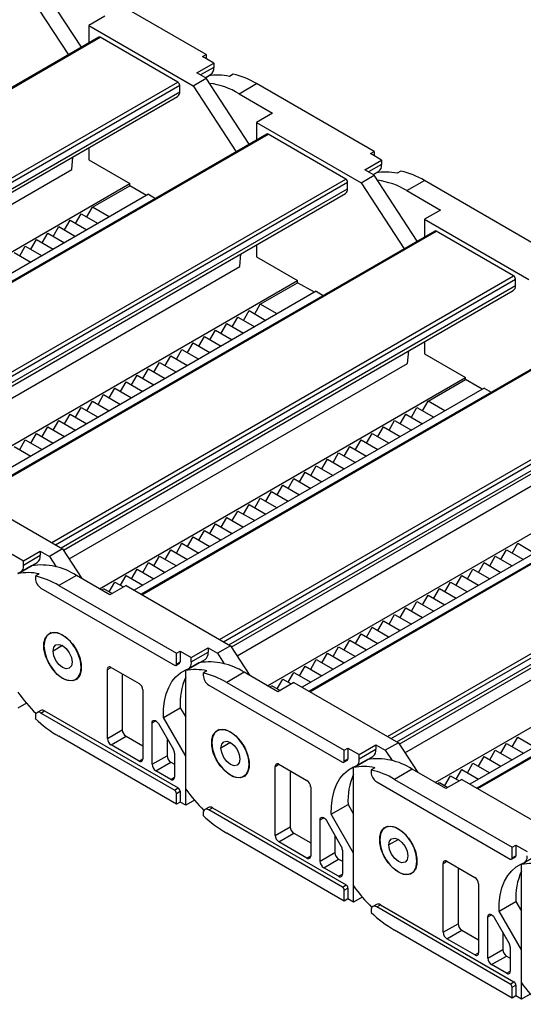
# Model space of a CAD drawing. Header units: millimetres. Extents: x 0 to 1537, y 0 to 1187.
# Tile 10 of 15: x 1113 to 1208, y 792 to 979. Entities that reach past the tile are written whole.
import ezdxf

# ---------------------------------------------------------------- set-up
doc = ezdxf.new("R2010")
doc.units = ezdxf.units.MM
doc.header["$LTSCALE"] = 5.5

msp = doc.modelspace()

# ---------------------------------------------------------------- linework, layer by layer
for p, q in [((1124.23, 973.37), (1116.07, 985.87)), ((1113.6, 984.45), (1121.76, 971.94)), ((1147.89, 972), (1125.62, 984.85)), ((1128.66, 979.26), (1125.62, 977.51)), ((1125.62, 977.51), (1125.62, 974.16)), ((1125.62, 977.51), (1145.42, 966.08)), ((1127.56, 975.29), (1040.12, 924.81)), ((1040.27, 924.73), (1127.81, 975.26)), ((1142.52, 966.77), (1127.81, 975.26)), ((1146.12, 968.53), (1149.31, 970.36)), ((1147.18, 971.59), (1147.89, 972)), ((1149.31, 970.36), (1147.18, 971.59)), ((1147.89, 972), (1147.89, 971.18)), ((1149.31, 970.36), (1149.31, 969.55)), ((1147.89, 967.51), (1146.12, 968.53)), ((1149.31, 969.55), (1146.83, 968.12)), ((1054.98, 916.24), (1142.52, 966.77)), ((1145.42, 966.08), (1147.89, 967.51)), ((1147.72, 967.6), (1148.73, 968.18)), ((1147.73, 967.6), (1148.24, 967.9)), ((1156.05, 955), (1147.89, 967.51)), ((1152.98, 968.27), (1152.28, 967.86)), ((1055.68, 915.83), (1142.87, 966.16)), ((1056.75, 915.21), (1142.87, 964.93)), ((1142.87, 964.93), (1142.87, 966.16)), ((1145.42, 966.08), (1153.58, 953.57)), ((1154.11, 964.57), (1157.44, 966.49)), ((1179.71, 953.63), (1157.44, 966.49)), ((1057.19, 914.8), (1142.46, 964.02)), ((1154.11, 964.57), (1160.48, 960.89)), ((1160.48, 960.89), (1157.44, 959.14)), ((1157.44, 959.14), (1157.44, 955.8)), ((1157.44, 959.14), (1177.24, 947.71)), ((1159.38, 956.92), (1071.94, 906.44)), ((1072.09, 906.36), (1159.63, 956.89)), ((1174.34, 948.4), (1159.63, 956.89)), ((1125.62, 954.3), (1125.62, 952.03)), ((1179, 953.22), (1179.71, 953.63)), ((1179.71, 953.63), (1179.71, 952.81)), ((1122.44, 950.19), (1122.63, 952.57)), ((1125.62, 952.03), (1133.4, 947.54)), ((1177.94, 950.16), (1181.13, 951.99)), ((1181.13, 951.99), (1179, 953.22)), ((1181.13, 951.99), (1181.13, 951.18)), ((1058.27, 913.15), (1122.44, 950.19)), ((1179.71, 949.14), (1177.94, 950.16)), ((1181.13, 951.18), (1178.65, 949.75)), ((1179.54, 949.23), (1180.55, 949.81)), ((1184.8, 949.9), (1184.1, 949.49)), ((1086.8, 897.87), (1174.34, 948.4)), ((1177.24, 947.71), (1179.71, 949.14)), ((1179.55, 949.23), (1180.06, 949.53)), ((1187.87, 936.63), (1179.71, 949.14)), ((1185.93, 946.2), (1189.26, 948.12)), ((1211.53, 935.26), (1189.26, 948.12)), ((1064.03, 907.5), (1133.4, 947.54)), ((1087.5, 897.46), (1174.69, 947.79)), ((1088.57, 896.85), (1174.69, 946.56)), ((1126.32, 943.05), (1133.4, 947.13)), ((1133.4, 947.13), (1133.4, 947.54)), ((1136.58, 945.3), (1133.4, 947.13)), ((1174.69, 946.56), (1174.69, 947.79)), ((1177.24, 947.71), (1185.4, 935.2)), ((1185.93, 946.2), (1192.3, 942.52)), ((1136.93, 945.5), (1070.61, 907.21)), ((1089.01, 896.43), (1174.28, 945.65)), ((1136.93, 945.5), (1138.27, 944.73)), ((1125.26, 941.21), (1126.32, 943.05)), ((1129.51, 941.21), (1126.32, 943.05)), ((1192.3, 942.52), (1189.26, 940.77)), ((1121.02, 938.76), (1122.08, 940.6)), ((1122.08, 940.6), (1125.26, 938.76)), ((1123.14, 939.99), (1124.2, 941.83)), ((1124.2, 941.83), (1127.38, 939.99)), ((1189.26, 940.77), (1189.26, 937.43)), ((1189.26, 940.77), (1209.06, 929.34)), ((1191.2, 938.55), (1103.76, 888.07)), ((1118.9, 937.54), (1119.96, 939.38)), ((1119.96, 939.38), (1123.14, 937.54)), ((1103.91, 887.99), (1191.45, 938.52)), ((1114.66, 935.09), (1115.72, 936.93)), ((1115.72, 936.93), (1118.9, 935.09)), ((1116.78, 936.31), (1117.84, 938.15)), ((1117.84, 938.15), (1121.02, 936.31)), ((1206.16, 930.03), (1191.45, 938.52)), ((1112.54, 933.87), (1113.6, 935.7)), ((1113.6, 935.7), (1116.78, 933.87)), ((1157.44, 935.93), (1157.44, 933.66)), ((1111.48, 934.48), (1114.66, 932.64)), ((1154.26, 931.82), (1154.45, 934.2)), ((1157.44, 933.66), (1165.22, 929.17)), ((1090.09, 894.78), (1154.26, 931.82)), ((1118.62, 879.5), (1206.16, 930.03)), ((1119.32, 879.09), (1206.51, 929.42)), ((1206.51, 928.2), (1206.51, 929.42)), ((1095.85, 889.13), (1165.22, 929.17)), ((1120.39, 878.48), (1206.51, 928.2)), ((1158.14, 924.68), (1165.22, 928.76)), ((1165.22, 928.76), (1165.22, 929.17)), ((1168.4, 926.93), (1165.22, 928.76)), ((1168.75, 927.13), (1102.43, 888.84)), ((1120.83, 878.06), (1206.1, 927.28)), ((1168.75, 927.13), (1170.09, 926.36)), ((1157.08, 922.84), (1158.14, 924.68)), ((1161.33, 922.84), (1158.14, 924.68)), ((1152.84, 920.39), (1153.9, 922.23)), ((1153.9, 922.23), (1157.08, 920.39)), ((1154.96, 921.62), (1156.02, 923.46)), ((1156.02, 923.46), (1159.2, 921.62)), ((1223.02, 920.18), (1135.58, 869.7)), ((1135.73, 869.62), (1223.27, 920.15)), ((1150.72, 919.17), (1151.78, 921.01)), ((1151.78, 921.01), (1154.96, 919.17)), ((1146.48, 916.72), (1147.54, 918.56)), ((1147.54, 918.56), (1150.72, 916.72)), ((1148.6, 917.95), (1149.66, 919.78)), ((1149.66, 919.78), (1152.84, 917.95)), ((1144.36, 915.5), (1145.42, 917.33)), ((1145.42, 917.33), (1148.6, 915.5)), ((1189.26, 917.56), (1189.26, 915.29)), ((1140.11, 913.05), (1141.17, 914.88)), ((1141.17, 914.88), (1144.36, 913.05)), ((1142.23, 914.27), (1143.29, 916.11)), ((1143.29, 916.11), (1146.48, 914.27)), ((1186.07, 913.46), (1186.27, 915.83)), ((1189.26, 915.29), (1197.04, 910.8)), ((1121.91, 876.41), (1186.07, 913.46)), ((1135.87, 910.6), (1136.93, 912.43)), ((1136.93, 912.43), (1140.11, 910.6)), ((1137.99, 911.82), (1139.05, 913.66)), ((1139.05, 913.66), (1142.23, 911.82)), ((1127.67, 870.76), (1197.04, 910.8)), ((1133.75, 909.37), (1134.81, 911.21)), ((1134.81, 911.21), (1137.99, 909.37)), ((1150.44, 861.13), (1237.98, 911.66)), ((1151.14, 860.72), (1238.33, 911.05)), ((1197.04, 910.39), (1197.04, 910.8)), ((1129.51, 906.92), (1130.57, 908.76)), ((1130.57, 908.76), (1133.75, 906.92)), ((1131.63, 908.15), (1132.69, 909.99)), ((1132.69, 909.99), (1135.87, 908.15)), ((1200.57, 908.76), (1134.25, 870.47)), ((1152.2, 860.11), (1238.33, 909.83)), ((1152.65, 859.69), (1237.92, 908.91)), ((1189.96, 906.31), (1197.04, 910.39)), ((1200.22, 908.56), (1197.04, 910.39)), ((1200.57, 908.76), (1201.91, 907.99)), ((1127.39, 905.7), (1128.45, 907.54)), ((1128.45, 907.54), (1131.63, 905.7)), ((1123.14, 903.25), (1124.2, 905.09)), ((1124.2, 905.09), (1127.38, 903.25)), ((1125.26, 904.47), (1126.32, 906.31)), ((1126.32, 906.31), (1129.51, 904.47)), ((1186.78, 903.25), (1187.84, 905.09)), ((1187.84, 905.09), (1191.02, 903.25)), ((1188.9, 904.47), (1189.96, 906.31)), ((1193.15, 904.47), (1189.96, 906.31)), ((1121.02, 902.03), (1122.08, 903.86)), ((1122.08, 903.86), (1125.26, 902.03)), ((1184.66, 902.03), (1185.72, 903.86)), ((1185.72, 903.86), (1188.9, 902.03)), ((1116.78, 899.58), (1117.84, 901.41)), ((1117.84, 901.41), (1121.02, 899.58)), ((1118.9, 900.8), (1119.96, 902.64)), ((1119.96, 902.64), (1123.14, 900.8)), ((1254.84, 901.81), (1167.4, 851.33)), ((1167.55, 851.25), (1255.09, 901.78)), ((1180.42, 899.58), (1181.48, 901.41)), ((1181.48, 901.41), (1184.66, 899.58)), ((1182.54, 900.8), (1183.6, 902.64)), ((1183.6, 902.64), (1186.78, 900.8)), ((1114.66, 898.35), (1115.72, 900.19)), ((1115.72, 900.19), (1118.9, 898.35)), ((1178.3, 898.35), (1179.36, 900.19)), ((1179.36, 900.19), (1182.54, 898.35)), ((1111.48, 897.74), (1114.66, 895.9)), ((1112.54, 897.13), (1113.6, 898.96)), ((1113.6, 898.96), (1116.78, 897.13)), ((1174.05, 895.9), (1175.11, 897.74)), ((1175.11, 897.74), (1178.3, 895.9)), ((1176.18, 897.13), (1177.24, 898.96)), ((1177.24, 898.96), (1180.42, 897.13)), ((1171.93, 894.68), (1172.99, 896.51)), ((1172.99, 896.51), (1176.18, 894.68)), ((1153.73, 858.04), (1217.89, 895.09)), ((1167.69, 892.23), (1168.75, 894.07)), ((1168.75, 894.07), (1171.93, 892.23)), ((1169.81, 893.45), (1170.87, 895.29)), ((1170.87, 895.29), (1174.05, 893.45)), ((1159.49, 852.39), (1228.85, 892.43)), ((1165.57, 891), (1166.63, 892.84)), ((1166.63, 892.84), (1169.81, 891)), ((1182.26, 842.76), (1269.8, 893.29)), ((1182.96, 842.35), (1270.15, 892.68)), ((1161.33, 888.55), (1162.39, 890.39)), ((1162.39, 890.39), (1165.57, 888.55)), ((1163.45, 889.78), (1164.51, 891.62)), ((1164.51, 891.62), (1167.69, 889.78)), ((1232.39, 890.39), (1166.07, 852.1)), ((1184.02, 841.74), (1270.15, 891.46)), ((1184.47, 841.32), (1269.74, 890.54)), ((1100.87, 889.74), (1120.67, 878.31)), ((1159.2, 887.33), (1160.27, 889.17)), ((1160.27, 889.17), (1163.45, 887.33)), ((1154.96, 884.88), (1156.02, 886.72)), ((1156.02, 886.72), (1159.2, 884.88)), ((1157.08, 886.11), (1158.14, 887.94)), ((1158.14, 887.94), (1161.33, 886.11)), ((1152.84, 883.66), (1153.9, 885.49)), ((1153.9, 885.49), (1157.08, 883.66)), ((1148.6, 881.21), (1149.66, 883.04)), ((1149.66, 883.04), (1152.84, 881.21)), ((1150.72, 882.43), (1151.78, 884.27)), ((1151.78, 884.27), (1154.96, 882.43)), ((1286.66, 883.44), (1199.22, 832.96)), ((1199.37, 832.88), (1286.91, 883.42)), ((1146.48, 879.98), (1147.54, 881.82)), ((1147.54, 881.82), (1150.72, 879.98)), ((1142.23, 877.53), (1143.29, 879.37)), ((1143.29, 879.37), (1146.48, 877.53)), ((1144.36, 878.76), (1145.42, 880.59)), ((1145.42, 880.59), (1148.6, 878.76)), ((1205.87, 877.53), (1206.93, 879.37)), ((1206.93, 879.37), (1210.12, 877.53)), ((1111.12, 877.29), (1113.24, 876.07)), ((1113.24, 876.07), (1116.42, 877.9)), ((1113.24, 875.25), (1116.42, 877.09)), ((1116.42, 877.9), (1116.42, 877.09)), ((1116.42, 877.9), (1118.19, 876.88)), ((1120.67, 878.31), (1118.19, 876.88)), ((1120.67, 878.31), (1124.34, 872.68)), ((1140.11, 876.31), (1141.17, 878.15)), ((1141.17, 878.15), (1144.36, 876.31)), ((1203.75, 876.31), (1204.81, 878.15)), ((1204.81, 878.15), (1208, 876.31)), ((1114.8, 875.12), (1112.18, 873.61)), ((1112.66, 873.88), (1115.85, 875.72)), ((1113.24, 875.25), (1113.24, 876.07)), ((1118.19, 876.88), (1119.48, 874.92)), ((1135.87, 873.86), (1136.93, 875.7)), ((1136.93, 875.7), (1140.11, 873.86)), ((1137.99, 875.08), (1139.05, 876.92)), ((1139.05, 876.92), (1142.23, 875.08)), ((1185.55, 839.67), (1249.71, 876.72)), ((1199.51, 873.86), (1200.57, 875.7)), ((1200.57, 875.7), (1203.75, 873.86)), ((1201.63, 875.08), (1202.69, 876.92)), ((1202.69, 876.92), (1205.87, 875.08)), ((1116.21, 873.56), (1115.51, 873.16)), ((1123.28, 873.29), (1119.96, 871.37)), ((1129.65, 869.62), (1123.28, 873.29)), ((1131.63, 871.41), (1132.69, 873.25)), ((1132.69, 873.25), (1135.87, 871.41)), ((1133.75, 872.63), (1134.81, 874.47)), ((1134.81, 874.47), (1137.99, 872.63)), ((1191.31, 834.02), (1260.67, 874.06)), ((1195.27, 871.41), (1196.33, 873.25)), ((1196.33, 873.25), (1199.51, 871.41)), ((1197.39, 872.63), (1198.45, 874.47)), ((1198.45, 874.47), (1201.63, 872.63)), ((1115.51, 873.16), (1115.51, 872.72)), ((1119.96, 871.37), (1142.23, 858.52)), ((1129.51, 870.19), (1130.57, 872.02)), ((1132.69, 871.37), (1129.65, 869.62)), ((1130.57, 872.02), (1132.19, 871.09)), ((1132.69, 871.37), (1152.49, 859.94)), ((1193.15, 870.19), (1194.21, 872.02)), ((1194.21, 872.02), (1197.39, 870.19)), ((1264.21, 872.02), (1197.89, 833.74)), ((1116.57, 870.88), (1141.88, 856.27)), ((1128.24, 870.43), (1128.45, 870.8)), ((1128.45, 870.8), (1130.07, 869.86)), ((1188.9, 867.74), (1189.96, 869.57)), ((1189.96, 869.57), (1193.15, 867.74)), ((1191.02, 868.96), (1192.09, 870.8)), ((1192.09, 870.8), (1195.27, 868.96)), ((1186.78, 866.51), (1187.84, 868.35)), ((1187.84, 868.35), (1191.02, 866.51)), ((1182.54, 864.06), (1183.6, 865.9)), ((1183.6, 865.9), (1186.78, 864.06)), ((1184.66, 865.29), (1185.72, 867.12)), ((1185.72, 867.12), (1188.9, 865.29)), ((1180.42, 862.84), (1181.48, 864.67)), ((1181.48, 864.67), (1184.66, 862.84)), ((1118.52, 862.44), (1118.17, 862.23)), ((1176.18, 860.39), (1177.24, 862.23)), ((1177.24, 862.23), (1180.42, 860.39)), ((1178.3, 861.61), (1179.36, 863.45)), ((1179.36, 863.45), (1182.54, 861.61)), ((1174.05, 859.16), (1175.11, 861)), ((1175.11, 861), (1178.3, 859.16)), ((1120.67, 859.98), (1118.86, 858.94)), ((1142.23, 858.52), (1142.94, 858.92)), ((1142.23, 856.47), (1142.23, 858.52)), ((1142.94, 858.92), (1145.06, 857.7)), ((1142.94, 858.92), (1142.94, 856.88)), ((1145.06, 857.7), (1148.24, 859.54)), ((1145.06, 856.88), (1148.24, 858.72)), ((1148.24, 859.54), (1148.24, 858.72)), ((1148.24, 859.54), (1150.01, 858.52)), ((1152.49, 859.94), (1150.01, 858.52)), ((1150.01, 858.52), (1151.3, 856.55)), ((1152.49, 859.94), (1156.16, 854.31)), ((1169.81, 856.71), (1170.87, 858.55)), ((1170.87, 858.55), (1174.05, 856.71)), ((1171.93, 857.94), (1172.99, 859.78)), ((1172.99, 859.78), (1176.18, 857.94)), ((1142.13, 856.24), (1142.84, 856.65)), ((1142.23, 856.47), (1142.94, 856.88)), ((1146.62, 856.75), (1144, 855.24)), ((1144.48, 855.52), (1147.67, 857.35)), ((1145.06, 856.88), (1145.06, 857.7)), ((1167.69, 855.49), (1168.75, 857.33)), ((1168.75, 857.33), (1171.93, 855.49)), ((1124.2, 855.86), (1124.24, 855.88)), ((1129.15, 855.45), (1129.86, 855.86)), ((1129.15, 842.39), (1129.15, 855.45)), ((1129.86, 855.86), (1135.16, 852.8)), ((1131.98, 854.64), (1131.98, 844.02)), ((1144, 832.81), (1144, 855.24)), ((1148.03, 855.19), (1147.33, 854.79)), ((1147.33, 854.79), (1147.33, 854.35)), ((1155.1, 854.92), (1151.78, 853)), ((1161.47, 851.25), (1155.1, 854.92)), ((1163.45, 853.04), (1164.51, 854.88)), ((1164.51, 854.88), (1167.69, 853.04)), ((1165.57, 854.27), (1166.63, 856.1)), ((1166.63, 856.1), (1169.81, 854.27)), ((1120.67, 853.78), (1120.7, 853.8)), ((1123.17, 853.57), (1123.52, 853.77)), ((1151.78, 853), (1174.05, 840.15)), ((1161.33, 851.82), (1162.39, 853.65)), ((1164.51, 853), (1161.47, 851.25)), ((1162.39, 853.65), (1164.01, 852.72)), ((1164.51, 853), (1184.31, 841.57)), ((1135.87, 851.57), (1135.87, 838.51)), ((1148.39, 852.51), (1173.7, 837.9)), ((1160.06, 852.06), (1160.27, 852.43)), ((1160.27, 852.43), (1161.89, 851.49)), ((1113.84, 849.06), (1112.18, 848.1)), ((1116.52, 847.69), (1115.82, 847.28)), ((1116.57, 847.2), (1117.27, 847.61)), ((1141.88, 832.59), (1116.57, 847.2)), ((1117.27, 847.61), (1142.59, 833)), ((1139.77, 846.38), (1142.95, 848.21)), ((1142.95, 848.21), (1144, 846.39)), ((1115.51, 846.59), (1115.51, 846.16)), ((1137.64, 845.32), (1138.35, 845.72)), ((1137.64, 837.49), (1137.64, 845.32)), ((1144, 839.04), (1139.77, 846.38)), ((1129.15, 842.39), (1131.98, 844.02)), ((1138.85, 845.2), (1141.67, 840.3)), ((1150.34, 844.07), (1149.99, 843.86)), ((1142.23, 829.94), (1119.96, 842.79)), ((1129.86, 841.16), (1132.69, 842.8)), ((1132.69, 842.8), (1135.87, 840.96)), ((1140.47, 842.39), (1140.47, 839.12)), ((1152.49, 841.61), (1150.68, 840.57)), ((1184.31, 841.57), (1181.83, 840.15)), ((1184.31, 841.57), (1187.98, 835.94)), ((1205.87, 840.79), (1206.93, 842.63)), ((1206.93, 842.63), (1210.12, 840.79)), ((1135.16, 838.1), (1129.86, 841.16)), ((1174.05, 840.15), (1174.76, 840.55)), ((1174.05, 838.1), (1174.05, 840.15)), ((1174.76, 840.55), (1176.88, 839.33)), ((1174.76, 840.55), (1174.76, 838.51)), ((1176.88, 839.33), (1180.06, 841.17)), ((1176.88, 838.51), (1180.06, 840.35)), ((1180.06, 841.17), (1180.06, 840.35)), ((1180.06, 841.17), (1181.83, 840.15)), ((1181.83, 840.15), (1183.12, 838.18)), ((1201.63, 838.35), (1202.69, 840.18)), ((1202.69, 840.18), (1205.87, 838.35)), ((1203.75, 839.57), (1204.81, 841.41)), ((1204.81, 841.41), (1208, 839.57)), ((1135.16, 838.1), (1135.87, 838.51)), ((1137.64, 837.49), (1140.47, 839.12)), ((1138.35, 836.26), (1141.17, 837.9)), ((1141.17, 837.9), (1141.88, 837.49)), ((1141.88, 839.6), (1141.88, 835.04)), ((1144, 829.73), (1144, 839.04)), ((1173.95, 837.88), (1174.66, 838.28)), ((1174.05, 838.1), (1174.76, 838.51)), ((1178.44, 838.38), (1175.82, 836.87)), ((1176.3, 837.15), (1179.49, 838.98)), ((1176.88, 838.51), (1176.88, 839.33)), ((1199.51, 837.12), (1200.57, 838.96)), ((1200.57, 838.96), (1203.75, 837.12)), ((1141.17, 834.63), (1138.35, 836.26)), ((1156.02, 837.49), (1156.06, 837.51)), ((1160.97, 837.08), (1161.68, 837.49)), ((1160.97, 824.02), (1160.97, 837.08)), ((1161.68, 837.49), (1166.98, 834.43)), ((1163.8, 836.27), (1163.8, 825.65)), ((1175.82, 814.44), (1175.82, 836.87)), ((1179.85, 836.83), (1179.15, 836.42)), ((1179.15, 836.42), (1179.15, 835.98)), ((1186.92, 836.55), (1183.6, 834.64)), ((1193.29, 832.88), (1186.92, 836.55)), ((1195.27, 834.67), (1196.33, 836.51)), ((1196.33, 836.51), (1199.51, 834.67)), ((1197.39, 835.9), (1198.45, 837.73)), ((1198.45, 837.73), (1201.63, 835.9)), ((1141.17, 834.63), (1141.88, 835.04)), ((1152.49, 835.41), (1152.52, 835.43)), ((1154.99, 835.2), (1155.34, 835.41)), ((1180.21, 834.14), (1205.52, 819.53)), ((1183.6, 834.64), (1205.87, 821.78)), ((1191.88, 833.7), (1192.09, 834.06)), ((1192.09, 834.06), (1193.71, 833.12)), ((1193.15, 833.45), (1194.21, 835.28)), ((1196.33, 834.64), (1193.29, 832.88)), ((1194.21, 835.28), (1195.83, 834.35)), ((1196.33, 834.64), (1216.13, 823.21)), ((1141.88, 832.59), (1142.59, 833)), ((1142.23, 831.98), (1142.94, 832.39)), ((1142.94, 832.39), (1142.94, 830.34)), ((1167.69, 833.2), (1167.69, 820.14)), ((1142.23, 829.94), (1142.23, 831.98)), ((1142.94, 830.34), (1142.23, 829.94)), ((1144, 829.73), (1142.94, 830.34)), ((1145.66, 830.69), (1144, 829.73)), ((1148.34, 829.32), (1147.64, 828.91)), ((1148.39, 828.83), (1149.09, 829.24)), ((1173.7, 814.22), (1148.39, 828.83)), ((1149.09, 829.24), (1174.41, 814.63)), ((1171.59, 828.01), (1174.77, 829.84)), ((1174.77, 829.84), (1175.82, 828.02)), ((1147.33, 828.22), (1147.33, 827.79)), ((1169.46, 826.95), (1170.17, 827.35)), ((1169.46, 819.12), (1169.46, 826.95)), ((1170.66, 826.83), (1173.49, 821.93)), ((1175.82, 820.67), (1171.59, 828.01)), ((1160.97, 824.02), (1163.8, 825.65)), ((1182.16, 825.7), (1181.81, 825.49)), ((1174.05, 811.57), (1151.78, 824.43)), ((1161.68, 822.79), (1164.51, 824.43)), ((1164.51, 824.43), (1167.69, 822.59)), ((1172.29, 824.02), (1172.29, 820.75)), ((1184.31, 823.24), (1182.5, 822.2)), ((1166.98, 819.73), (1161.68, 822.79)), ((1173.7, 821.23), (1173.7, 816.67)), ((1205.87, 821.78), (1206.58, 822.18)), ((1205.87, 819.74), (1205.87, 821.78)), ((1206.58, 822.18), (1208.7, 820.96)), ((1206.58, 822.18), (1206.58, 820.14)), ((1166.98, 819.73), (1167.69, 820.14)), ((1169.46, 819.12), (1172.29, 820.75)), ((1170.16, 817.89), (1172.99, 819.53)), ((1172.99, 819.53), (1173.7, 819.12)), ((1175.82, 811.36), (1175.82, 820.67)), ((1187.84, 819.12), (1187.88, 819.14)), ((1192.79, 818.71), (1193.5, 819.12)), ((1193.5, 819.12), (1198.8, 816.06)), ((1205.77, 819.51), (1206.48, 819.91)), ((1205.87, 819.74), (1206.58, 820.14)), ((1210.26, 820.01), (1207.64, 818.5)), ((1172.99, 816.26), (1170.16, 817.89)), ((1192.79, 805.65), (1192.79, 818.71)), ((1195.62, 817.9), (1195.62, 807.28)), ((1207.64, 796.07), (1207.64, 818.5)), ((1172.99, 816.26), (1173.7, 816.67)), ((1184.31, 817.04), (1184.34, 817.06)), ((1186.81, 816.83), (1187.16, 817.04)), ((1173.7, 814.22), (1174.41, 814.63)), ((1174.05, 813.61), (1174.76, 814.02)), ((1174.05, 811.57), (1174.05, 813.61)), ((1174.76, 814.02), (1174.76, 811.98)), ((1199.51, 814.84), (1199.51, 801.77)), ((1174.76, 811.98), (1174.05, 811.57)), ((1175.82, 811.36), (1174.76, 811.98)), ((1177.48, 812.32), (1175.82, 811.36)), ((1179.15, 809.85), (1179.15, 809.42)), ((1180.16, 810.95), (1179.46, 810.54)), ((1180.21, 810.47), (1180.91, 810.87)), ((1205.52, 795.85), (1180.21, 810.47)), ((1180.91, 810.87), (1206.23, 796.26)), ((1203.41, 809.64), (1206.59, 811.48)), ((1206.59, 811.48), (1207.64, 809.65)), ((1201.28, 808.58), (1201.98, 808.99)), ((1201.28, 800.75), (1201.28, 808.58)), ((1202.48, 808.46), (1205.31, 803.56)), ((1207.64, 802.3), (1203.41, 809.64)), ((1192.79, 805.65), (1195.62, 807.28)), ((1205.87, 793.2), (1183.6, 806.06)), ((1193.5, 804.42), (1196.33, 806.06)), ((1198.8, 801.36), (1193.5, 804.42)), ((1196.33, 806.06), (1199.51, 804.22)), ((1204.11, 805.65), (1204.11, 802.38)), ((1201.28, 800.75), (1204.11, 802.38)), ((1205.52, 802.86), (1205.52, 798.3)), ((1198.8, 801.36), (1199.51, 801.77)), ((1201.98, 799.53), (1204.81, 801.16)), ((1204.81, 801.16), (1205.52, 800.75)), ((1207.64, 792.99), (1207.64, 802.3)), ((1204.81, 797.89), (1201.98, 799.53)), ((1204.81, 797.89), (1205.52, 798.3)), ((1205.52, 795.85), (1206.23, 796.26)), ((1205.87, 795.24), (1206.58, 795.65)), ((1205.87, 793.2), (1205.87, 795.24)), ((1206.58, 795.65), (1206.58, 793.61)), ((1206.58, 793.61), (1205.87, 793.2)), ((1207.64, 792.99), (1206.58, 793.61)), ((1209.3, 793.95), (1207.64, 792.99))]:
    msp.add_line(p, q)
at = {"flags": 128}
for points in [[(1120.67, 853.78), (1119.66, 854.52), (1118.74, 855.55), (1117.97, 856.76), (1117.42, 858.06), (1117.13, 859.35), (1117.13, 860.53), (1117.42, 861.49), (1117.97, 862.16), (1118.74, 862.48), (1119.66, 862.44), (1120.67, 862.02)], [(1124.2, 855.86), (1124.06, 857.09), (1123.64, 858.39), (1122.98, 859.65), (1122.14, 860.77), (1121.17, 861.65), (1120.16, 862.23), (1119.2, 862.46), (1118.35, 862.32), (1117.69, 861.82), (1117.28, 861.01), (1117.13, 859.94)], [(1118.86, 858.94), (1119, 859.66), (1119.39, 860.11), (1119.98, 860.22), (1120.67, 859.98), (1121.36, 859.43), (1121.94, 858.64), (1122.33, 857.74), (1122.47, 856.86)], [(1120.67, 862.02), (1121.67, 861.28), (1122.6, 860.26), (1123.37, 859.04), (1123.92, 857.74), (1124.2, 856.45), (1124.2, 855.27), (1123.92, 854.31), (1123.37, 853.64), (1122.6, 853.32), (1121.67, 853.36), (1120.67, 853.78)], [(1117.13, 859.94), (1117.28, 858.71), (1117.69, 857.41), (1118.35, 856.15), (1119.2, 855.03), (1120.16, 854.15), (1121.17, 853.57), (1122.14, 853.34), (1122.98, 853.48), (1123.64, 853.98), (1124.06, 854.79), (1124.2, 855.86)], [(1122.47, 856.86), (1122.33, 856.14), (1121.94, 855.69), (1121.36, 855.58), (1120.67, 855.82), (1119.98, 856.38), (1119.39, 857.16), (1119, 858.07), (1118.86, 858.94)], [(1139.77, 846.38), (1139.8, 847.97), (1139.98, 849.46), (1140.31, 850.83), (1140.78, 852.06), (1141.4, 853.15), (1142.15, 854.07), (1143.02, 854.82), (1144, 855.38)], [(1137.64, 845.32), (1137.67, 845.54), (1137.76, 845.7), (1137.9, 845.8), (1138.07, 845.82), (1138.28, 845.76), (1138.48, 845.63), (1138.68, 845.44), (1138.85, 845.2)], [(1152.49, 835.41), (1151.48, 836.16), (1150.56, 837.18), (1149.79, 838.39), (1149.24, 839.69), (1148.95, 840.99), (1148.95, 842.16), (1149.24, 843.12), (1149.79, 843.79), (1150.56, 844.11), (1151.48, 844.07), (1152.49, 843.65)], [(1156.02, 837.49), (1155.88, 838.72), (1155.46, 840.02), (1154.8, 841.28), (1153.96, 842.4), (1152.99, 843.28), (1151.98, 843.86), (1151.02, 844.09), (1150.17, 843.95), (1149.51, 843.46), (1149.1, 842.64), (1148.95, 841.57)], [(1152.49, 843.65), (1153.49, 842.91), (1154.42, 841.89), (1155.19, 840.67), (1155.74, 839.37), (1156.02, 838.08), (1156.02, 836.9), (1155.74, 835.94), (1155.19, 835.27), (1154.42, 834.95), (1153.49, 834.99), (1152.49, 835.41)], [(1148.95, 841.57), (1149.1, 840.34), (1149.51, 839.04), (1150.17, 837.78), (1151.02, 836.67), (1151.98, 835.78), (1152.99, 835.2), (1153.96, 834.97), (1154.8, 835.11), (1155.46, 835.61), (1155.88, 836.42), (1156.02, 837.49)], [(1150.68, 840.57), (1150.82, 841.29), (1151.21, 841.74), (1151.8, 841.85), (1152.49, 841.61), (1153.18, 841.06), (1153.76, 840.27), (1154.15, 839.37), (1154.29, 838.49)], [(1154.29, 838.49), (1154.15, 837.77), (1153.76, 837.32), (1153.18, 837.21), (1152.49, 837.45), (1151.8, 838.01), (1151.21, 838.8), (1150.82, 839.7), (1150.68, 840.57)], [(1171.59, 828.01), (1171.62, 829.6), (1171.8, 831.09), (1172.13, 832.46), (1172.6, 833.69), (1173.22, 834.78), (1173.97, 835.7), (1174.84, 836.45), (1175.82, 837.02)], [(1169.46, 826.95), (1169.49, 827.17), (1169.58, 827.33), (1169.72, 827.43), (1169.89, 827.45), (1170.1, 827.39), (1170.3, 827.26), (1170.5, 827.07), (1170.66, 826.83)], [(1184.31, 817.04), (1183.3, 817.79), (1182.38, 818.81), (1181.61, 820.02), (1181.06, 821.32), (1180.77, 822.62), (1180.77, 823.79), (1181.06, 824.75), (1181.61, 825.42), (1182.38, 825.75), (1183.3, 825.7), (1184.31, 825.29)], [(1187.84, 819.12), (1187.7, 820.35), (1187.28, 821.65), (1186.62, 822.91), (1185.78, 824.03), (1184.81, 824.91), (1183.8, 825.49), (1182.84, 825.72), (1181.99, 825.58), (1181.33, 825.09), (1180.91, 824.27), (1180.77, 823.2)], [(1184.31, 825.29), (1185.31, 824.54), (1186.24, 823.52), (1187.01, 822.3), (1187.56, 821), (1187.84, 819.71), (1187.84, 818.53), (1187.56, 817.57), (1187.01, 816.9), (1186.24, 816.58), (1185.31, 816.62), (1184.31, 817.04)], [(1180.77, 823.2), (1180.91, 821.97), (1181.33, 820.67), (1181.99, 819.41), (1182.84, 818.3), (1183.8, 817.41), (1184.81, 816.83), (1185.78, 816.6), (1186.62, 816.74), (1187.28, 817.24), (1187.7, 818.05), (1187.84, 819.12)], [(1182.5, 822.2), (1182.64, 822.92), (1183.03, 823.37), (1183.62, 823.48), (1184.31, 823.24), (1185, 822.69), (1185.58, 821.9), (1185.97, 821), (1186.11, 820.12)], [(1186.11, 820.12), (1185.97, 819.4), (1185.58, 818.95), (1185, 818.84), (1184.31, 819.08), (1183.62, 819.64), (1183.03, 820.43), (1182.64, 821.33), (1182.5, 822.2)], [(1203.41, 809.64), (1203.44, 811.23), (1203.62, 812.72), (1203.95, 814.09), (1204.42, 815.32), (1205.04, 816.41), (1205.79, 817.33), (1206.66, 818.08), (1207.64, 818.65)], [(1201.28, 808.58), (1201.31, 808.8), (1201.4, 808.96), (1201.54, 809.06), (1201.71, 809.08), (1201.92, 809.02), (1202.12, 808.89), (1202.32, 808.7), (1202.48, 808.46)]]:
    msp.add_lwpolyline(points, dxfattribs=at)
for centre, radius, start, end in [((1127.66, 975.06), 0.251, 54.3824, 114.3071), ((1147.87, 969.35), 1.45, 306.2883, 7.8112), ((1142.1, 966.12), 0.768, 2.6055, 57.3945), ((1150.17, 958.74), 9.36, 76.9706, 101.848), ((1146.71, 952.45), 14.2, 58.5828, 82.6528), ((1149.52, 953.16), 15.5, 59.29, 77.1024), ((1141.89, 964.83), 0.986, 305.0133, 6.2988), ((1159.48, 956.69), 0.251, 54.3824, 114.3071), ((1179.69, 950.98), 1.45, 306.2883, 7.8112), ((1181.34, 934.79), 15.5, 59.29, 77.1024), ((1173.92, 947.75), 0.768, 2.6055, 57.3945), ((1181.99, 940.37), 9.36, 76.9706, 101.848), ((1178.53, 934.08), 14.2, 58.5828, 82.6528), ((1173.71, 946.46), 0.986, 305.0133, 6.2988), ((1191.3, 938.32), 0.251, 54.3824, 114.3071), ((1205.74, 929.39), 0.768, 2.6055, 57.3945), ((1205.53, 928.09), 0.986, 305.0133, 6.2988), ((1114.99, 876.89), 1.45, 306.2883, 7.8112), ((1112.03, 874.99), 1.24, 277.1662, 12.2078), ((1116.68, 863.23), 12.03, 56.7274, 99.0133), ((1114.1, 864.45), 9.36, 76.9706, 101.848), ((1112.05, 858.05), 15.5, 59.29, 77.1024), ((1117.81, 872.83), 2.31, 182.6055, 237.3945), ((1146.81, 858.52), 1.45, 306.2883, 7.8112), ((1142.02, 856.44), 0.218, 230.7967, 9.214), ((1142.7, 856.85), 0.24, 304.0564, 7.2558), ((1143.85, 856.62), 1.24, 277.1662, 12.2078), ((1148.5, 844.86), 12.03, 56.7274, 99.0133), ((1129.58, 855.52), 0.437, 50.7967, 189.214), ((1145.92, 846.08), 9.36, 76.9706, 101.848), ((1143.87, 839.68), 15.5, 59.29, 77.1024), ((1134.34, 851.5), 1.54, 2.6055, 57.3945), ((1155.21, 848.95), 12.28, 155.8434, 183.4452), ((1149.63, 854.46), 2.31, 182.6055, 237.3945), ((1139, 870.52), 33.07, 215.8066, 225.0618), ((1116.15, 846.7), 0.655, 50.7967, 189.214), ((1116.83, 847), 0.754, 54.3824, 114.3071), ((1132.28, 863.76), 24.32, 226.3765, 239.5525), ((1133.52, 844.09), 1.54, 182.6055, 237.3945), ((1130.69, 842.46), 1.54, 182.6055, 237.3945), ((1140.44, 839.55), 1.44, 1.9565, 31.1437), ((1178.63, 840.15), 1.45, 306.2883, 7.8112), ((1135.44, 838.44), 0.437, 230.7967, 9.214), ((1142, 839.19), 1.54, 182.6055, 237.3945), ((1173.84, 838.07), 0.218, 230.7967, 9.214), ((1174.52, 838.48), 0.24, 304.0564, 7.2558), ((1175.67, 838.25), 1.24, 277.1662, 12.2078), ((1180.32, 826.5), 12.03, 56.7274, 99.0133), ((1139.17, 837.56), 1.54, 182.6055, 237.3945), ((1161.4, 837.15), 0.437, 50.7967, 189.214), ((1177.74, 827.71), 9.36, 76.9706, 101.848), ((1175.69, 821.31), 15.5, 59.29, 77.1024), ((1181.45, 836.09), 2.31, 182.6055, 237.3945), ((1141.45, 834.97), 0.437, 230.7967, 9.214), ((1166.15, 833.13), 1.54, 2.6055, 57.3945), ((1187.03, 830.58), 12.28, 155.8434, 183.4452), ((1141.47, 831.94), 0.768, 2.6055, 57.3945), ((1142.17, 832.35), 0.768, 2.6055, 57.3945), ((1170.82, 852.15), 33.07, 215.8066, 225.0618), ((1147.97, 828.33), 0.655, 50.7967, 189.214), ((1148.65, 828.63), 0.754, 54.3824, 114.3071), ((1164.1, 845.39), 24.32, 226.3765, 239.5525), ((1165.34, 825.72), 1.54, 182.6055, 237.3945), ((1162.51, 824.09), 1.54, 182.6055, 237.3945), ((1172.26, 821.18), 1.44, 1.9565, 31.1437), ((1167.26, 820.07), 0.437, 230.7967, 9.214), ((1173.82, 820.82), 1.54, 182.6055, 237.3945), ((1193.22, 818.78), 0.437, 50.7967, 189.214), ((1205.66, 819.7), 0.218, 230.7967, 9.214), ((1206.34, 820.11), 0.24, 304.0564, 7.2558), ((1207.49, 819.88), 1.24, 277.1662, 12.2078), ((1170.99, 819.19), 1.54, 182.6055, 237.3945), ((1209.56, 809.34), 9.36, 76.9706, 101.848), ((1173.27, 816.6), 0.437, 230.7967, 9.214), ((1197.97, 814.77), 1.54, 2.6055, 57.3945), ((1218.85, 812.21), 12.28, 155.8434, 183.4452), ((1173.29, 813.57), 0.768, 2.6055, 57.3945), ((1173.99, 813.98), 0.768, 2.6055, 57.3945), ((1202.64, 833.78), 33.07, 215.8066, 225.0618), ((1179.79, 809.96), 0.655, 50.7967, 189.214), ((1180.47, 810.26), 0.754, 54.3824, 114.3071), ((1195.92, 827.02), 24.32, 226.3765, 239.5525), ((1197.16, 807.35), 1.54, 182.6055, 237.3945), ((1194.33, 805.72), 1.54, 182.6055, 237.3945), ((1205.64, 802.45), 1.54, 182.6055, 237.3945), ((1204.08, 802.81), 1.44, 1.9565, 31.1437), ((1199.08, 801.7), 0.437, 230.7967, 9.214), ((1202.81, 800.82), 1.54, 182.6055, 237.3945), ((1205.09, 798.23), 0.437, 230.7967, 9.214), ((1205.11, 795.2), 0.768, 2.6055, 57.3945), ((1205.81, 795.61), 0.768, 2.6055, 57.3945), ((1234.46, 815.42), 33.07, 215.8066, 225.0618)]:
    msp.add_arc(centre, radius, start, end)

doc.saveas('drawing.dxf')
